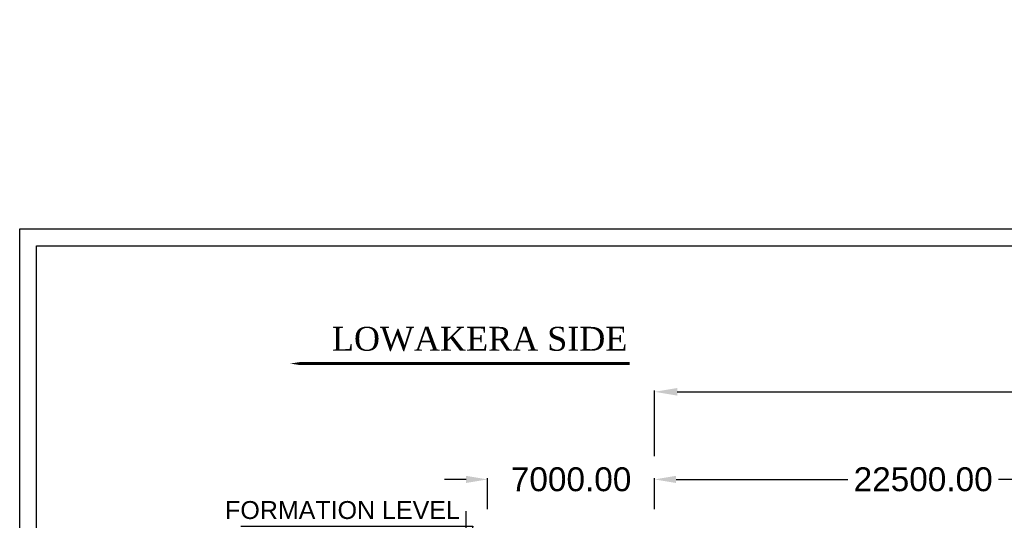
# Model space of a CAD drawing. Header units: inches. Extents: x 4599583 to 400123529, y 1639131 to 28133222499.
# Tile 36 of 86: x 4858424 to 4899675, y 28133201539 to 28133222499. Entities that reach past the tile are written whole.
import ezdxf

# ---------------------------------------------------------------- set-up
doc = ezdxf.new("R2010")
doc.units = ezdxf.units.IN
doc.header["$MEASUREMENT"] = 0
doc.linetypes.add('CENTER', pattern=[2, 1.25, -0.25, 0.25, -0.25])
for name, color, linetype in [('CENTER', 3, 'CENTER'), ('CHNGE', 31, 'Continuous'), ('DRG', 210, 'Continuous'), ('text', 7, 'Continuous')]:
    doc.layers.add(name, color=color, linetype=linetype)
doc.styles.add('AN1', font='BOOKOS.TTF')
doc.styles.add('L', font='arial.ttf')
doc.styles.add('ROMANS', font='arial.ttf')
doc.dimstyles.new('Standard$0', dxfattribs={"dimtxt": 60, "dimasz": 60, "dimexe": 60, "dimexo": 60, "dimgap": 25, "dimtad": 0, "dimtih": 1, "dimtoh": 1, "dimlfac": -0.001, "dimzin": 0, "dimdsep": 46, "dimtxsty": 'ROMANS', "dimcen": 30, "dimclrd": 256, "dimclre": 256, "dimclrt": 4, "dimadec": 0, "dimazin": 0, "dimtfac": 1, "dimtix": 1, "dimtofl": 0, "dimtmove": 0, "dimatfit": 0, "dimfxl": 1, "dimtolj": 1, "dimtzin": 0, "dimlwd": -1, "dimlwe": -1, "dimarcsym": 0})

# ---------------------------------------------------------------- blocks, each defined once
blk = doc.blocks.new('*D13')
at = {"layer": 'Defpoints', "color": 0, "transparency": 16777216}
for p in [(4878025.379626, 28133203250.752529), (4878025.379626, 28133201954.448399), (4885025.379626, 28133201954.448399)]:
    blk.add_point(p, dxfattribs=at)
at = {"layer": 'DRG', "color": 4, "lineweight": -2, "transparency": 16777216}
for p, q in [((4878025.379626, 28133202004.448399), (4878025.379626, 28133203300.752529)), ((4885025.379626, 28133202004.448399), (4885025.379626, 28133203300.752529)), ((4877125.379626, 28133203250.752529), (4876225.379626, 28133203250.752529)), ((4885925.379626, 28133203250.752529), (4886825.379626, 28133203250.752529))]:
    blk.add_line(p, q, dxfattribs=at)
at = {"layer": 'DRG', "color": 4, "transparency": 16777216}
for points in [[(4877125.379626, 28133203400.752541), (4877125.379626, 28133203100.752529), (4878025.379626, 28133203250.752529)], [(4885925.379626, 28133203400.752541), (4885925.379626, 28133203100.752529), (4885025.379626, 28133203250.752529)]]:
    blk.add_solid(points, dxfattribs=at)
at = {"layer": 'DRG', "color": 6, "transparency": 16777216, "insert": (4881525.379626, 28133203250.752529), "char_height": 1000, "attachment_point": 5, "style": 'ROMANS'}
blk.add_mtext('\\A1;7000.00', dxfattribs=at)
blk = doc.blocks.new('*D14')
at = {"layer": 'Defpoints', "color": 0, "transparency": 16777216}
for p in [(4885025, 28133203251), (4885025, 28133201954), (4907525, 28133201954)]:
    blk.add_point(p, dxfattribs=at)
at = {"layer": 'DRG', "color": 4, "lineweight": -2, "transparency": 16777216}
for p, q in [((4885025, 28133202004), (4885025, 28133203301)), ((4907525, 28133202004), (4907525, 28133203301)), ((4885925, 28133203251), (4893116, 28133203251)), ((4906625, 28133203251), (4899435, 28133203251))]:
    blk.add_line(p, q, dxfattribs=at)
at = {"layer": 'DRG', "color": 4, "transparency": 16777216}
for points in [[(4885925, 28133203401), (4885925, 28133203101), (4885025, 28133203251)], [(4906625, 28133203401), (4906625, 28133203101), (4907525, 28133203251)]]:
    blk.add_solid(points, dxfattribs=at)
at = {"layer": 'DRG', "color": 6, "transparency": 16777216, "insert": (4896275, 28133203251), "char_height": 1000, "attachment_point": 5, "style": 'ROMANS'}
blk.add_mtext('\\A1;22500.00', dxfattribs=at)
blk = doc.blocks.new('*D19')
at = {"layer": 'Defpoints', "color": 0, "transparency": 16777216}
for p in [(5155025, 28133206919), (4885025, 28133204169), (5155025, 28133204169)]:
    blk.add_point(p, dxfattribs=at)
at = {"layer": 'DRG', "color": 4, "lineweight": -2, "transparency": 16777216}
for p, q in [((4885025, 28133204219), (4885025, 28133206969)), ((4885975, 28133206919), (4962704, 28133206919)), ((5154075, 28133206919), (5077347, 28133206919)), ((5155025, 28133204219), (5155025, 28133206969))]:
    blk.add_line(p, q, dxfattribs=at)
at = {"layer": 'DRG', "color": 4, "transparency": 16777216}
for points in [[(4885975, 28133207078), (4885975, 28133206761), (4885025, 28133206919)], [(5154075, 28133207078), (5154075, 28133206761), (5155025, 28133206919)]]:
    blk.add_solid(points, dxfattribs=at)
at = {"layer": 'DRG', "color": 6, "transparency": 16777216, "insert": (5020025, 28133206919), "char_height": 1050, "attachment_point": 5, "style": 'ROMANS'}
blk.add_mtext('\\A1;{\\fTimes New Roman|b0|i0|c0|p18;\\H1.4286x;TOTAL LENGTH OF BRIDGE BETWEEN FACE OF DIRT WALLS 270.000 MTS. (12 SPANS @ 22.500 MTS. C/C EACH)}', dxfattribs=at)
blk = doc.blocks.new('*D120')
at = {"layer": 'Defpoints', "color": 0, "transparency": 16777216}
for p in [(4878025.379626, 28133203250.752529), (4878025.379626, 28133201954.448399), (4885025.379626, 28133201954.448399)]:
    blk.add_point(p, dxfattribs=at)
at = {"layer": 'DRG', "color": 4, "lineweight": -2, "transparency": 16777216}
for p, q in [((4878025.379626, 28133202004.448399), (4878025.379626, 28133203300.752529)), ((4885025.379626, 28133202004.448399), (4885025.379626, 28133203300.752529)), ((4877125.379626, 28133203250.752529), (4876225.379626, 28133203250.752529)), ((4885925.379626, 28133203250.752529), (4886825.379626, 28133203250.752529))]:
    blk.add_line(p, q, dxfattribs=at)
at = {"layer": 'DRG', "color": 4, "transparency": 16777216}
for points in [[(4877125.379626, 28133203400.752541), (4877125.379626, 28133203100.752529), (4878025.379626, 28133203250.752529)], [(4885925.379626, 28133203400.752541), (4885925.379626, 28133203100.752529), (4885025.379626, 28133203250.752529)]]:
    blk.add_solid(points, dxfattribs=at)
at = {"layer": 'DRG', "color": 6, "transparency": 16777216, "insert": (4881525.379626, 28133203250.752529), "char_height": 1000, "attachment_point": 5, "style": 'ROMANS'}
blk.add_mtext('\\A1;7000.00', dxfattribs=at)
blk = doc.blocks.new('*D121')
at = {"layer": 'Defpoints', "color": 0, "transparency": 16777216}
for p in [(4885025, 28133203251), (4885025, 28133201954), (4907525, 28133201954)]:
    blk.add_point(p, dxfattribs=at)
at = {"layer": 'DRG', "color": 4, "lineweight": -2, "transparency": 16777216}
for p, q in [((4885025, 28133202004), (4885025, 28133203301)), ((4907525, 28133202004), (4907525, 28133203301)), ((4885925, 28133203251), (4893116, 28133203251)), ((4906625, 28133203251), (4899435, 28133203251))]:
    blk.add_line(p, q, dxfattribs=at)
at = {"layer": 'DRG', "color": 4, "transparency": 16777216}
for points in [[(4885925, 28133203401), (4885925, 28133203101), (4885025, 28133203251)], [(4906625, 28133203401), (4906625, 28133203101), (4907525, 28133203251)]]:
    blk.add_solid(points, dxfattribs=at)
at = {"layer": 'DRG', "color": 6, "transparency": 16777216, "insert": (4896275, 28133203251), "char_height": 1000, "attachment_point": 5, "style": 'ROMANS'}
blk.add_mtext('\\A1;22500.00', dxfattribs=at)
blk = doc.blocks.new('*D108')
at = {"layer": 'Defpoints', "color": 0, "transparency": 16777216}
for p in [(5155025, 28133206919), (4885025, 28133204169), (5155025, 28133204169)]:
    blk.add_point(p, dxfattribs=at)
at = {"layer": 'DRG', "color": 4, "lineweight": -2, "transparency": 16777216}
for p, q in [((4885025, 28133204219), (4885025, 28133206969)), ((4885975, 28133206919), (4962704, 28133206919)), ((5154075, 28133206919), (5077347, 28133206919)), ((5155025, 28133204219), (5155025, 28133206969))]:
    blk.add_line(p, q, dxfattribs=at)
at = {"layer": 'DRG', "color": 4, "transparency": 16777216}
for points in [[(4885975, 28133207078), (4885975, 28133206761), (4885025, 28133206919)], [(5154075, 28133207078), (5154075, 28133206761), (5155025, 28133206919)]]:
    blk.add_solid(points, dxfattribs=at)
at = {"layer": 'DRG', "color": 6, "transparency": 16777216, "insert": (5020025, 28133206919), "char_height": 1050, "attachment_point": 5, "style": 'ROMANS'}
blk.add_mtext('\\A1;{\\fTimes New Roman|b0|i0|c0|p18;\\H1.4286x;TOTAL LENGTH OF BRIDGE BETWEEN FACE OF DIRT WALLS 270.000 MTS. (12 SPANS @ 22.500 MTS. C/C EACH)}', dxfattribs=at)
blk = doc.blocks.new('*D148')
at = {"layer": 'Defpoints', "color": 0, "transparency": 16777216}
for p in [(4878025.379626, 28133203250.752529), (4878025.379626, 28133201954.448399), (4885025.379626, 28133201954.448399)]:
    blk.add_point(p, dxfattribs=at)
at = {"layer": 'DRG', "color": 4, "lineweight": -2, "transparency": 16777216}
for p, q in [((4878025.379626, 28133202004.448399), (4878025.379626, 28133203300.752529)), ((4885025.379626, 28133202004.448399), (4885025.379626, 28133203300.752529)), ((4877125.379626, 28133203250.752529), (4876225.379626, 28133203250.752529)), ((4885925.379626, 28133203250.752529), (4886825.379626, 28133203250.752529))]:
    blk.add_line(p, q, dxfattribs=at)
at = {"layer": 'DRG', "color": 4, "transparency": 16777216}
for points in [[(4877125.379626, 28133203400.752541), (4877125.379626, 28133203100.752529), (4878025.379626, 28133203250.752529)], [(4885925.379626, 28133203400.752541), (4885925.379626, 28133203100.752529), (4885025.379626, 28133203250.752529)]]:
    blk.add_solid(points, dxfattribs=at)
at = {"layer": 'DRG', "color": 6, "transparency": 16777216, "insert": (4881525.379626, 28133203250.752529), "char_height": 1000, "attachment_point": 5, "style": 'ROMANS'}
blk.add_mtext('\\A1;7000.00', dxfattribs=at)
blk = doc.blocks.new('*D149')
at = {"layer": 'Defpoints', "color": 0, "transparency": 16777216}
for p in [(4885025, 28133203251), (4885025, 28133201954), (4907525, 28133201954)]:
    blk.add_point(p, dxfattribs=at)
at = {"layer": 'DRG', "color": 4, "lineweight": -2, "transparency": 16777216}
for p, q in [((4885025, 28133202004), (4885025, 28133203301)), ((4907525, 28133202004), (4907525, 28133203301)), ((4885925, 28133203251), (4893116, 28133203251)), ((4906625, 28133203251), (4899435, 28133203251))]:
    blk.add_line(p, q, dxfattribs=at)
at = {"layer": 'DRG', "color": 4, "transparency": 16777216}
for points in [[(4885925, 28133203401), (4885925, 28133203101), (4885025, 28133203251)], [(4906625, 28133203401), (4906625, 28133203101), (4907525, 28133203251)]]:
    blk.add_solid(points, dxfattribs=at)
at = {"layer": 'DRG', "color": 6, "transparency": 16777216, "insert": (4896275, 28133203251), "char_height": 1000, "attachment_point": 5, "style": 'ROMANS'}
blk.add_mtext('\\A1;22500.00', dxfattribs=at)
blk = doc.blocks.new('*D154')
at = {"layer": 'Defpoints', "color": 0, "transparency": 16777216}
for p in [(5155025, 28133206919), (4885025, 28133204169), (5155025, 28133204169)]:
    blk.add_point(p, dxfattribs=at)
at = {"layer": 'DRG', "color": 4, "lineweight": -2, "transparency": 16777216}
for p, q in [((4885025, 28133204219), (4885025, 28133206969)), ((4885975, 28133206919), (4962704, 28133206919)), ((5154075, 28133206919), (5077347, 28133206919)), ((5155025, 28133204219), (5155025, 28133206969))]:
    blk.add_line(p, q, dxfattribs=at)
at = {"layer": 'DRG', "color": 4, "transparency": 16777216}
for points in [[(4885975, 28133207078), (4885975, 28133206761), (4885025, 28133206919)], [(5154075, 28133207078), (5154075, 28133206761), (5155025, 28133206919)]]:
    blk.add_solid(points, dxfattribs=at)
at = {"layer": 'DRG', "color": 6, "transparency": 16777216, "insert": (5020025, 28133206919), "char_height": 1050, "attachment_point": 5, "style": 'ROMANS'}
blk.add_mtext('\\A1;{\\fTimes New Roman|b0|i0|c0|p18;\\H1.4286x;TOTAL LENGTH OF BRIDGE BETWEEN FACE OF DIRT WALLS 270.000 MTS. (12 SPANS @ 22.500 MTS. C/C EACH)}', dxfattribs=at)

msp = doc.modelspace()

# ---------------------------------------------------------------- linework, layer by layer
msp.add_lwpolyline([(4869754.025, 28133208102.055, 0.412, 412.5, 0), (4871108.38, 28133208102.055, 123.75, 123.75, 0), (4883981.488, 28133208102.055, 123.75, 123.75, 0)], format="xyseb")
msp.add_lwpolyline([(4869754.025, 28133208102.055, 0.412, 412.5, 0), (4871108.38, 28133208102.055, 123.75, 123.75, 0), (4883981.488, 28133208102.055, 123.75, 123.75, 0)], format="xyseb")
msp.add_lwpolyline([(4869754.025, 28133208102.055, 0.412, 412.5, 0), (4871108.38, 28133208102.055, 123.75, 123.75, 0), (4883981.488, 28133208102.055, 123.75, 123.75, 0)], format="xyseb")
at = {"layer": 'CENTER', "color": 0, "linetype": 'Continuous'}
msp.add_lwpolyline([(4858424.256, 28133213744.234), (5176630.692, 28133213744.234), (5176630.692, 28133006016.324), (4858424.256, 28133006016.324)], close=True, dxfattribs=at)
msp.add_lwpolyline([(4858424.256, 28133213744.234), (5176630.692, 28133213744.234), (5176630.692, 28133006016.324), (4858424.256, 28133006016.324)], close=True, dxfattribs=at)
msp.add_lwpolyline([(4858424.256, 28133213744.234), (5176630.692, 28133213744.234), (5176630.692, 28133006016.324), (4858424.256, 28133006016.324)], close=True, dxfattribs=at)
at = {"layer": 'CHNGE', "color": 50}
msp.add_lwpolyline([(4859134.88, 28133213033.61), (5175920.068, 28133213033.61), (5175920.068, 28133006726.948), (4859134.88, 28133006726.948)], close=True, dxfattribs=at)
msp.add_lwpolyline([(4859134.88, 28133213033.61), (5175920.068, 28133213033.61), (5175920.068, 28133006726.948), (4859134.88, 28133006726.948)], close=True, dxfattribs=at)
msp.add_lwpolyline([(4859134.88, 28133213033.61), (5175920.068, 28133213033.61), (5175920.068, 28133006726.948), (4859134.88, 28133006726.948)], close=True, dxfattribs=at)
at = {"layer": 'text', "color": 6}
msp.add_lwpolyline([(4867686.244, 28133201288.478), (4877410.374, 28133201288.478), (4877134.616, 28133199999.78), (4877134.616, 28133201914.816)], dxfattribs=at)
msp.add_lwpolyline([(4867686.244, 28133201288.478), (4877410.374, 28133201288.478), (4877134.616, 28133199999.78), (4877134.616, 28133201914.816)], dxfattribs=at)
msp.add_lwpolyline([(4867686.244, 28133201288.478), (4877410.374, 28133201288.478), (4877134.616, 28133199999.78), (4877134.616, 28133201914.816)], dxfattribs=at)

# ---------------------------------------------------------------- texts
at = {"layer": 'text', "color": 6, "linetype": 'Continuous', "style": 'AN1'}
msp.add_text('LOWAKERA SIDE ', height=1000, dxfattribs=at).set_placement((4871506.785, 28133208639.823))
msp.add_text('LOWAKERA SIDE ', height=1000, dxfattribs=at).set_placement((4871506.785, 28133208639.823))
msp.add_text('LOWAKERA SIDE ', height=1000, dxfattribs=at).set_placement((4871506.785, 28133208639.823))
at = {"layer": 'text', "color": 2, "style": 'L'}
msp.add_text(' FORMATION LEVEL  ', height=750, dxfattribs=at).set_placement((4866737.686, 28133201594.612))
msp.add_text(' FORMATION LEVEL  ', height=750, dxfattribs=at).set_placement((4866737.686, 28133201594.612))
msp.add_text(' FORMATION LEVEL  ', height=750, dxfattribs=at).set_placement((4866737.686, 28133201594.612))

# ---------------------------------------------------------------- dimensions: what is measured, and where the dimension line sits
at = {"layer": 'DRG'}
for picture in ['*D19', '*D108', '*D154']:
    dim = msp.add_linear_dim(base=(5155025.38, 28133206919.354), p1=(4885025.38, 28133204169.354), p2=(5155025.38, 28133204169.354), text='{\\fTimes New Roman|b0|i0|c0|p18;\\H1.4286x;TOTAL LENGTH OF BRIDGE BETWEEN FACE OF DIRT WALLS 270.000 MTS. (12 SPANS @ 22.500 MTS. C/C EACH)}', dimstyle='Standard$0', override={"dimscale": 1, "dimtxt": 1050, "dimasz": 950, "dimexe": 50, "dimexo": 50, "dimgap": 300, "dimtoh": 0, "dimtxsty": 'ROMANS', "dimsah": 1, "dimcen": 0.09, "dimdle": 0, "dimclrd": 4, "dimclre": 4, "dimclrt": 6, "dimtm": 0, "dimlwd": 65534, "dimlwe": 65534}, dxfattribs=at)
    dim.commit()
    dim.dimension.update_dxf_attribs({"geometry": picture, "text_midpoint": (5020025.38, 28133206919.354)})
for base, p1, p2, picture, middle in [((4878025.38, 28133203250.753), (4885025.38, 28133201954.448), (4878025.38, 28133201954.448), '*D13', (4881525.38, 28133203250.753)), ((4878025.38, 28133203250.753), (4885025.38, 28133201954.448), (4878025.38, 28133201954.448), '*D120', (4881525.38, 28133203250.753)), ((4878025.38, 28133203250.753), (4885025.38, 28133201954.448), (4878025.38, 28133201954.448), '*D148', (4881525.38, 28133203250.753)), ((4885025.38, 28133203250.753), (4907525.38, 28133201954.448), (4885025.38, 28133201954.448), '*D14', (4896275.38, 28133203250.753)), ((4885025.38, 28133203250.753), (4907525.38, 28133201954.448), (4885025.38, 28133201954.448), '*D121', (4896275.38, 28133203250.753)), ((4885025.38, 28133203250.753), (4907525.38, 28133201954.448), (4885025.38, 28133201954.448), '*D149', (4896275.38, 28133203250.753))]:
    dim = msp.add_linear_dim(base=base, p1=p1, p2=p2, dimstyle='Standard$0', override={"dimscale": 1, "dimtxt": 1000, "dimasz": 900, "dimexe": 50, "dimexo": 50, "dimgap": 300, "dimtoh": 0, "dimtxsty": 'ROMANS', "dimsah": 1, "dimcen": 0.09, "dimdle": 0, "dimclrd": 4, "dimclre": 4, "dimclrt": 6, "dimtm": 0, "dimlwd": 65534, "dimlwe": 65534}, dxfattribs=at)
    dim.commit()
    dim.dimension.update_dxf_attribs({"geometry": picture, "text_midpoint": middle})

doc.saveas('drawing.dxf')
